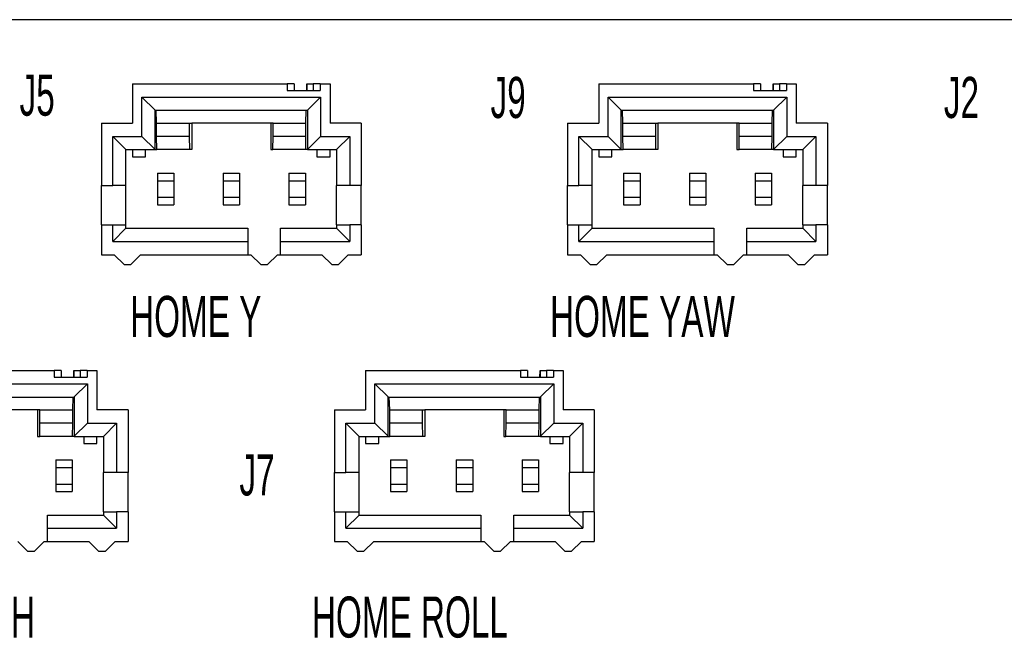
# Model space of a CAD drawing. Header units: millimetres. Extents: x 136 to 282, y 74 to 207.
# Tile 21 of 23: x 171 to 209, y 183 to 207. Entities that reach past the tile are written whole.
import ezdxf

# ---------------------------------------------------------------- set-up
doc = ezdxf.new("R2010")
doc.units = ezdxf.units.MM
doc.styles.add('SLDTEXTSTYLE0', font='TXT', dxfattribs={"width": 0.605})

msp = doc.modelspace()

# ---------------------------------------------------------------- linework, layer by layer
at = {"color": 7, "linetype": 'Continuous', "lineweight": 25}
for p, q in [((281.69, 206.664), (141.99, 206.664)), ((175.19, 204.184), (175.19, 202.664)), ((175.19, 204.184), (181.17, 204.184)), ((181.17, 204.184), (181.17, 203.934)), ((181.438, 204.184), (181.17, 204.184)), ((181.438, 204.184), (181.438, 203.934)), ((181.922, 203.934), (181.929, 204.184)), ((181.929, 204.184), (181.929, 203.934)), ((181.929, 204.184), (182.172, 204.184)), ((182.172, 204.184), (182.172, 203.934)), ((182.44, 204.184), (182.172, 204.184)), ((182.44, 204.184), (182.44, 203.934)), ((182.44, 204.184), (182.82, 204.184)), ((182.82, 204.184), (182.82, 202.664)), ((193.19, 204.184), (199.17, 204.184)), ((193.19, 204.184), (193.19, 202.664)), ((199.17, 204.184), (199.17, 203.934)), ((199.438, 204.184), (199.17, 204.184)), ((199.438, 204.184), (199.438, 203.934)), ((199.922, 203.934), (199.929, 204.184)), ((199.929, 204.184), (199.929, 203.934)), ((199.929, 204.184), (200.172, 204.184)), ((200.172, 204.184), (200.172, 203.934)), ((200.44, 204.184), (200.172, 204.184)), ((200.44, 204.184), (200.44, 203.934)), ((200.44, 204.184), (200.82, 204.184)), ((200.82, 204.184), (200.82, 202.664)), ((181.17, 203.934), (182.44, 203.934)), ((199.17, 203.934), (200.44, 203.934)), ((175.554, 203.674), (182.456, 203.674)), ((175.554, 202.154), (175.554, 203.674)), ((176.064, 203.173), (175.554, 203.674)), ((181.946, 203.173), (182.456, 203.674)), ((182.456, 203.674), (182.456, 202.154)), ((193.554, 202.154), (193.554, 203.674)), ((194.064, 203.173), (193.554, 203.674)), ((193.554, 203.674), (200.456, 203.674)), ((199.946, 203.173), (200.456, 203.674)), ((200.456, 203.674), (200.456, 202.154)), ((176.064, 201.653), (176.064, 203.173)), ((176.064, 203.164), (176.064, 203.173)), ((176.064, 203.164), (181.946, 203.164)), ((176.121, 202.664), (176.108, 203.164)), ((181.889, 202.664), (181.902, 203.164)), ((181.946, 203.173), (181.946, 203.164)), ((181.946, 203.173), (181.946, 201.653)), ((194.064, 201.653), (194.064, 203.173)), ((194.064, 203.164), (194.064, 203.173)), ((194.064, 203.164), (199.946, 203.164)), ((194.121, 202.664), (194.108, 203.164)), ((199.889, 202.664), (199.902, 203.164)), ((199.946, 203.173), (199.946, 201.653)), ((199.946, 203.173), (199.946, 203.164)), ((173.99, 202.664), (173.99, 200.254)), ((173.99, 202.664), (175.19, 202.664)), ((176.121, 202.154), (176.121, 202.664)), ((176.121, 202.664), (177.391, 202.664)), ((177.391, 202.154), (177.391, 202.664)), ((177.391, 202.664), (177.48, 202.664)), ((177.48, 202.664), (177.48, 201.644)), ((180.53, 202.664), (177.48, 202.664)), ((180.53, 202.664), (180.53, 201.644)), ((180.619, 202.664), (180.53, 202.664)), ((180.619, 202.154), (180.619, 202.664)), ((180.619, 202.664), (181.889, 202.664)), ((181.889, 202.154), (181.889, 202.664)), ((184.02, 202.664), (182.82, 202.664)), ((184.02, 202.664), (184.02, 200.254)), ((191.99, 202.664), (193.19, 202.664)), ((191.99, 202.664), (191.99, 200.254)), ((194.121, 202.154), (194.121, 202.664)), ((194.121, 202.664), (195.391, 202.664)), ((195.391, 202.154), (195.391, 202.664)), ((195.391, 202.664), (195.48, 202.664)), ((195.48, 202.664), (195.48, 201.644)), ((198.53, 202.664), (195.48, 202.664)), ((198.53, 202.664), (198.53, 201.644)), ((198.619, 202.664), (198.53, 202.664)), ((198.619, 202.154), (198.619, 202.664)), ((198.619, 202.664), (199.889, 202.664)), ((199.889, 202.154), (199.889, 202.664)), ((202.02, 202.664), (200.82, 202.664)), ((202.02, 202.664), (202.02, 200.254)), ((174.43, 200.254), (174.43, 202.154)), ((174.43, 202.154), (175.554, 202.154)), ((174.94, 201.644), (174.43, 202.154)), ((176.064, 201.653), (175.554, 202.154)), ((176.13, 201.644), (176.121, 202.154)), ((177.391, 202.154), (176.121, 202.154)), ((177.4, 201.644), (177.391, 202.154)), ((180.61, 201.644), (180.619, 202.154)), ((181.889, 202.154), (180.619, 202.154)), ((181.88, 201.644), (181.889, 202.154)), ((181.946, 201.653), (182.456, 202.154)), ((182.456, 202.154), (183.58, 202.154)), ((183.07, 201.644), (183.58, 202.154)), ((183.58, 202.154), (183.58, 200.254)), ((192.43, 200.254), (192.43, 202.154)), ((192.94, 201.644), (192.43, 202.154)), ((192.43, 202.154), (193.554, 202.154)), ((194.064, 201.653), (193.554, 202.154)), ((194.13, 201.644), (194.121, 202.154)), ((195.391, 202.154), (194.121, 202.154)), ((195.4, 201.644), (195.391, 202.154)), ((198.61, 201.644), (198.619, 202.154)), ((199.889, 202.154), (198.619, 202.154)), ((199.88, 201.644), (199.889, 202.154)), ((199.946, 201.653), (200.456, 202.154)), ((200.456, 202.154), (201.58, 202.154)), ((201.07, 201.644), (201.58, 202.154)), ((201.58, 202.154), (201.58, 200.254)), ((174.94, 200.254), (174.94, 201.644)), ((174.94, 201.644), (175.19, 201.644)), ((175.19, 201.644), (175.7, 201.644)), ((175.19, 201.644), (175.19, 201.364)), ((175.7, 201.644), (176.064, 201.644)), ((175.7, 201.364), (175.7, 201.644)), ((176.064, 201.653), (176.064, 201.644)), ((176.064, 201.644), (176.13, 201.644)), ((177.4, 201.644), (176.13, 201.644)), ((177.48, 201.644), (177.4, 201.644)), ((180.53, 201.644), (180.61, 201.644)), ((181.88, 201.644), (180.61, 201.644)), ((181.946, 201.644), (181.88, 201.644)), ((181.946, 201.644), (181.946, 201.653)), ((181.946, 201.644), (182.31, 201.644)), ((182.31, 201.644), (182.82, 201.644)), ((182.31, 201.644), (182.31, 201.364)), ((182.82, 201.644), (183.07, 201.644)), ((182.82, 201.364), (182.82, 201.644)), ((183.07, 201.644), (183.07, 200.254)), ((192.94, 200.254), (192.94, 201.644)), ((192.94, 201.644), (193.19, 201.644)), ((193.19, 201.644), (193.7, 201.644)), ((193.19, 201.644), (193.19, 201.364)), ((193.7, 201.644), (194.064, 201.644)), ((193.7, 201.364), (193.7, 201.644)), ((194.064, 201.653), (194.064, 201.644)), ((194.064, 201.644), (194.13, 201.644)), ((195.4, 201.644), (194.13, 201.644)), ((195.48, 201.644), (195.4, 201.644)), ((198.53, 201.644), (198.61, 201.644)), ((199.88, 201.644), (198.61, 201.644)), ((199.946, 201.644), (199.88, 201.644)), ((199.946, 201.644), (199.946, 201.653)), ((199.946, 201.644), (200.31, 201.644)), ((200.31, 201.644), (200.82, 201.644)), ((200.31, 201.644), (200.31, 201.364)), ((200.82, 201.644), (201.07, 201.644)), ((200.82, 201.364), (200.82, 201.644)), ((201.07, 201.644), (201.07, 200.254)), ((175.19, 201.364), (175.7, 201.364)), ((182.31, 201.364), (182.82, 201.364)), ((193.19, 201.364), (193.7, 201.364)), ((200.31, 201.364), (200.82, 201.364)), ((176.153, 200.734), (176.788, 200.734)), ((176.153, 200.734), (176.153, 200.444)), ((176.788, 200.734), (176.788, 200.444)), ((178.693, 200.734), (179.328, 200.734)), ((178.693, 200.734), (178.693, 200.444)), ((179.328, 200.734), (179.328, 200.444)), ((181.233, 200.734), (181.868, 200.734)), ((181.233, 200.734), (181.233, 200.444)), ((181.868, 200.734), (181.868, 200.444)), ((194.153, 200.734), (194.788, 200.734)), ((194.153, 200.734), (194.153, 200.444)), ((194.788, 200.734), (194.788, 200.444)), ((196.693, 200.734), (197.328, 200.734)), ((196.693, 200.734), (196.693, 200.444)), ((197.328, 200.734), (197.328, 200.444)), ((199.233, 200.734), (199.868, 200.734)), ((199.233, 200.734), (199.233, 200.444)), ((199.868, 200.734), (199.868, 200.444)), ((176.153, 200.444), (176.788, 200.444)), ((176.153, 200.444), (176.153, 199.804)), ((176.788, 200.444), (176.788, 199.804)), ((178.693, 200.444), (178.693, 199.804)), ((178.693, 200.444), (179.328, 200.444)), ((179.328, 200.444), (179.328, 199.804)), ((181.233, 200.444), (181.233, 199.804)), ((181.233, 200.444), (181.868, 200.444)), ((181.868, 200.444), (181.868, 199.804)), ((194.153, 200.444), (194.153, 199.804)), ((194.153, 200.444), (194.788, 200.444)), ((194.788, 200.444), (194.788, 199.804)), ((196.693, 200.444), (197.328, 200.444)), ((196.693, 200.444), (196.693, 199.804)), ((197.328, 200.444), (197.328, 199.804)), ((199.233, 200.444), (199.233, 199.804)), ((199.233, 200.444), (199.868, 200.444)), ((199.868, 200.444), (199.868, 199.804)), ((173.99, 200.254), (174.43, 200.254)), ((173.99, 198.734), (173.99, 200.254)), ((174.94, 200.254), (174.43, 200.254)), ((174.94, 198.734), (174.94, 200.254)), ((183.58, 200.254), (183.07, 200.254)), ((183.07, 198.734), (183.07, 200.254)), ((184.02, 200.254), (183.58, 200.254)), ((184.02, 198.734), (184.02, 200.254)), ((191.99, 200.254), (192.43, 200.254)), ((191.99, 198.734), (191.99, 200.254)), ((192.94, 200.254), (192.43, 200.254)), ((192.94, 198.734), (192.94, 200.254)), ((201.58, 200.254), (201.07, 200.254)), ((201.07, 198.734), (201.07, 200.254)), ((202.02, 200.254), (201.58, 200.254)), ((202.02, 198.734), (202.02, 200.254)), ((176.153, 199.804), (176.788, 199.804)), ((176.153, 199.804), (176.153, 199.515)), ((176.788, 199.804), (176.788, 199.515)), ((178.693, 199.804), (179.328, 199.804)), ((178.693, 199.804), (178.693, 199.515)), ((179.328, 199.804), (179.328, 199.515)), ((181.233, 199.804), (181.868, 199.804)), ((181.233, 199.804), (181.233, 199.515)), ((181.868, 199.804), (181.868, 199.515)), ((194.153, 199.804), (194.788, 199.804)), ((194.153, 199.804), (194.153, 199.515)), ((194.788, 199.804), (194.788, 199.515)), ((196.693, 199.804), (197.328, 199.804)), ((196.693, 199.804), (196.693, 199.515)), ((197.328, 199.804), (197.328, 199.515)), ((199.233, 199.804), (199.868, 199.804)), ((199.233, 199.804), (199.233, 199.515)), ((199.868, 199.804), (199.868, 199.515)), ((176.153, 199.515), (176.788, 199.515)), ((178.693, 199.515), (179.328, 199.515)), ((181.233, 199.515), (181.868, 199.515)), ((194.153, 199.515), (194.788, 199.515)), ((196.693, 199.515), (197.328, 199.515)), ((199.233, 199.515), (199.868, 199.515)), ((173.99, 198.734), (173.99, 197.584)), ((173.99, 198.734), (174.43, 198.734)), ((174.43, 198.734), (174.94, 198.734)), ((174.43, 198.094), (174.43, 198.734)), ((174.94, 198.604), (174.43, 198.094)), ((174.94, 198.604), (174.94, 198.734)), ((174.94, 198.604), (179.64, 198.604)), ((179.64, 198.604), (179.64, 198.094)), ((180.91, 198.094), (180.91, 198.604)), ((180.91, 198.604), (183.07, 198.604)), ((183.07, 198.734), (183.07, 198.604)), ((183.07, 198.734), (183.58, 198.734)), ((183.07, 198.604), (183.58, 198.094)), ((183.58, 198.734), (183.58, 198.094)), ((184.02, 198.734), (183.58, 198.734)), ((184.02, 198.734), (184.02, 197.584)), ((191.99, 198.734), (192.43, 198.734)), ((191.99, 198.734), (191.99, 197.584)), ((192.43, 198.734), (192.94, 198.734)), ((192.43, 198.094), (192.43, 198.734)), ((192.94, 198.604), (192.43, 198.094)), ((192.94, 198.604), (192.94, 198.734)), ((192.94, 198.604), (197.64, 198.604)), ((197.64, 198.604), (197.64, 198.094)), ((198.91, 198.094), (198.91, 198.604)), ((198.91, 198.604), (201.07, 198.604)), ((201.07, 198.734), (201.07, 198.604)), ((201.07, 198.734), (201.58, 198.734)), ((201.07, 198.604), (201.58, 198.094)), ((201.58, 198.734), (201.58, 198.094)), ((202.02, 198.734), (201.58, 198.734)), ((202.02, 198.734), (202.02, 197.584)), ((174.43, 198.094), (179.64, 198.094)), ((179.64, 198.094), (179.64, 197.584)), ((180.91, 198.094), (183.58, 198.094)), ((180.91, 197.584), (180.91, 198.094)), ((192.43, 198.094), (197.64, 198.094)), ((197.64, 198.094), (197.64, 197.584)), ((198.91, 198.094), (201.58, 198.094)), ((198.91, 197.584), (198.91, 198.094)), ((173.99, 197.584), (174.485, 197.584)), ((174.485, 197.584), (174.865, 197.204)), ((175.125, 197.204), (175.505, 197.584)), ((175.505, 197.584), (179.64, 197.584)), ((179.64, 197.584), (179.765, 197.584)), ((179.765, 197.584), (180.145, 197.204)), ((180.405, 197.204), (180.785, 197.584)), ((180.785, 197.584), (180.91, 197.584)), ((180.91, 197.584), (182.505, 197.584)), ((182.505, 197.584), (182.885, 197.204)), ((183.145, 197.204), (183.525, 197.584)), ((183.525, 197.584), (184.02, 197.584)), ((191.99, 197.584), (192.485, 197.584)), ((192.485, 197.584), (192.865, 197.204)), ((193.125, 197.204), (193.505, 197.584)), ((193.505, 197.584), (197.64, 197.584)), ((197.64, 197.584), (197.765, 197.584)), ((197.765, 197.584), (198.145, 197.204)), ((198.405, 197.204), (198.785, 197.584)), ((198.785, 197.584), (198.91, 197.584)), ((198.91, 197.584), (200.505, 197.584)), ((200.505, 197.584), (200.885, 197.204)), ((201.145, 197.204), (201.525, 197.584)), ((201.525, 197.584), (202.02, 197.584)), ((174.865, 197.204), (175.125, 197.204)), ((180.145, 197.204), (180.405, 197.204)), ((182.885, 197.204), (183.145, 197.204)), ((192.865, 197.204), (193.125, 197.204)), ((198.145, 197.204), (198.405, 197.204)), ((200.885, 197.204), (201.145, 197.204)), ((166.19, 193.104), (172.17, 193.104)), ((172.17, 193.104), (172.17, 192.854)), ((172.438, 193.104), (172.17, 193.104)), ((172.17, 192.854), (173.44, 192.854)), ((172.438, 193.104), (172.438, 192.854)), ((172.922, 192.854), (172.929, 193.104)), ((172.929, 193.104), (172.929, 192.854)), ((172.929, 193.104), (173.172, 193.104)), ((173.172, 193.104), (173.172, 192.854)), ((173.44, 193.104), (173.172, 193.104)), ((173.44, 193.104), (173.44, 192.854)), ((173.44, 193.104), (173.82, 193.104)), ((173.82, 193.104), (173.82, 191.584)), ((184.19, 193.104), (184.19, 191.584)), ((184.19, 193.104), (190.17, 193.104)), ((190.17, 193.104), (190.17, 192.854)), ((190.438, 193.104), (190.17, 193.104)), ((190.17, 192.854), (191.44, 192.854)), ((190.438, 193.104), (190.438, 192.854)), ((190.922, 192.854), (190.929, 193.104)), ((190.929, 193.104), (190.929, 192.854)), ((190.929, 193.104), (191.172, 193.104)), ((191.172, 193.104), (191.172, 192.854)), ((191.44, 193.104), (191.172, 193.104)), ((191.44, 193.104), (191.44, 192.854)), ((191.44, 193.104), (191.82, 193.104)), ((191.82, 193.104), (191.82, 191.584)), ((166.554, 192.594), (173.456, 192.594)), ((172.946, 192.093), (173.456, 192.594)), ((173.456, 192.594), (173.456, 191.074)), ((184.554, 192.594), (191.456, 192.594)), ((184.554, 191.074), (184.554, 192.594)), ((185.064, 192.093), (184.554, 192.594)), ((190.946, 192.093), (191.456, 192.594)), ((191.456, 192.594), (191.456, 191.074)), ((167.064, 192.084), (172.946, 192.084)), ((172.889, 191.584), (172.902, 192.084)), ((172.946, 192.093), (172.946, 192.084)), ((172.946, 192.093), (172.946, 190.573)), ((185.064, 190.573), (185.064, 192.093)), ((185.064, 192.084), (185.064, 192.093)), ((185.064, 192.084), (190.946, 192.084)), ((185.121, 191.584), (185.108, 192.084)), ((190.889, 191.584), (190.902, 192.084)), ((190.946, 192.093), (190.946, 190.573)), ((190.946, 192.093), (190.946, 192.084)), ((171.53, 191.584), (168.48, 191.584)), ((171.53, 191.584), (171.53, 190.564)), ((171.619, 191.584), (171.53, 191.584)), ((171.619, 191.074), (171.619, 191.584)), ((171.619, 191.584), (172.889, 191.584)), ((172.889, 191.074), (172.889, 191.584)), ((175.02, 191.584), (173.82, 191.584)), ((175.02, 191.584), (175.02, 189.174)), ((182.99, 191.584), (184.19, 191.584)), ((182.99, 191.584), (182.99, 189.174)), ((185.121, 191.074), (185.121, 191.584)), ((185.121, 191.584), (186.391, 191.584)), ((186.391, 191.074), (186.391, 191.584)), ((186.391, 191.584), (186.48, 191.584)), ((186.48, 191.584), (186.48, 190.564)), ((189.53, 191.584), (186.48, 191.584)), ((189.53, 191.584), (189.53, 190.564)), ((189.619, 191.584), (189.53, 191.584)), ((189.619, 191.074), (189.619, 191.584)), ((189.619, 191.584), (190.889, 191.584)), ((190.889, 191.074), (190.889, 191.584)), ((193.02, 191.584), (191.82, 191.584)), ((193.02, 191.584), (193.02, 189.174)), ((171.61, 190.564), (171.619, 191.074)), ((172.889, 191.074), (171.619, 191.074)), ((172.88, 190.564), (172.889, 191.074)), ((172.946, 190.573), (173.456, 191.074)), ((173.456, 191.074), (174.58, 191.074)), ((174.07, 190.564), (174.58, 191.074)), ((174.58, 191.074), (174.58, 189.174)), ((183.43, 189.174), (183.43, 191.074)), ((183.94, 190.564), (183.43, 191.074)), ((183.43, 191.074), (184.554, 191.074)), ((185.064, 190.573), (184.554, 191.074)), ((185.13, 190.564), (185.121, 191.074)), ((186.391, 191.074), (185.121, 191.074)), ((186.4, 190.564), (186.391, 191.074)), ((189.61, 190.564), (189.619, 191.074)), ((190.889, 191.074), (189.619, 191.074)), ((190.88, 190.564), (190.889, 191.074)), ((190.946, 190.573), (191.456, 191.074)), ((191.456, 191.074), (192.58, 191.074)), ((192.07, 190.564), (192.58, 191.074)), ((192.58, 191.074), (192.58, 189.174)), ((171.53, 190.564), (171.61, 190.564)), ((172.88, 190.564), (171.61, 190.564)), ((172.946, 190.564), (172.88, 190.564)), ((172.946, 190.564), (172.946, 190.573)), ((172.946, 190.564), (173.31, 190.564)), ((173.31, 190.564), (173.82, 190.564)), ((173.31, 190.564), (173.31, 190.284)), ((173.82, 190.564), (174.07, 190.564)), ((173.82, 190.284), (173.82, 190.564)), ((174.07, 190.564), (174.07, 189.174)), ((183.94, 189.174), (183.94, 190.564)), ((183.94, 190.564), (184.19, 190.564)), ((184.19, 190.564), (184.7, 190.564)), ((184.19, 190.564), (184.19, 190.284)), ((184.7, 190.564), (185.064, 190.564)), ((184.7, 190.284), (184.7, 190.564)), ((185.064, 190.573), (185.064, 190.564)), ((185.064, 190.564), (185.13, 190.564)), ((186.4, 190.564), (185.13, 190.564)), ((186.48, 190.564), (186.4, 190.564)), ((189.53, 190.564), (189.61, 190.564)), ((190.88, 190.564), (189.61, 190.564)), ((190.946, 190.564), (190.88, 190.564)), ((190.946, 190.564), (190.946, 190.573)), ((190.946, 190.564), (191.31, 190.564)), ((191.31, 190.564), (191.82, 190.564)), ((191.31, 190.564), (191.31, 190.284)), ((191.82, 190.564), (192.07, 190.564)), ((191.82, 190.284), (191.82, 190.564)), ((192.07, 190.564), (192.07, 189.174)), ((173.31, 190.284), (173.82, 190.284)), ((184.19, 190.284), (184.7, 190.284)), ((191.31, 190.284), (191.82, 190.284)), ((172.233, 189.654), (172.868, 189.654)), ((172.233, 189.654), (172.233, 189.364)), ((172.233, 189.364), (172.868, 189.364)), ((172.233, 189.364), (172.233, 188.724)), ((172.868, 189.654), (172.868, 189.364)), ((172.868, 189.364), (172.868, 188.724)), ((185.153, 189.654), (185.788, 189.654)), ((185.153, 189.654), (185.153, 189.364)), ((185.153, 189.364), (185.153, 188.724)), ((185.153, 189.364), (185.788, 189.364)), ((185.788, 189.654), (185.788, 189.364)), ((185.788, 189.364), (185.788, 188.724)), ((187.693, 189.654), (188.328, 189.654)), ((187.693, 189.654), (187.693, 189.364)), ((187.693, 189.364), (187.693, 188.724)), ((187.693, 189.364), (188.328, 189.364)), ((188.328, 189.654), (188.328, 189.364)), ((188.328, 189.364), (188.328, 188.724)), ((190.233, 189.654), (190.868, 189.654)), ((190.233, 189.654), (190.233, 189.364)), ((190.233, 189.364), (190.233, 188.724)), ((190.233, 189.364), (190.868, 189.364)), ((190.868, 189.654), (190.868, 189.364)), ((190.868, 189.364), (190.868, 188.724)), ((174.58, 189.174), (174.07, 189.174)), ((174.07, 187.654), (174.07, 189.174)), ((175.02, 189.174), (174.58, 189.174)), ((175.02, 187.654), (175.02, 189.174)), ((182.99, 189.174), (183.43, 189.174)), ((182.99, 187.654), (182.99, 189.174)), ((183.94, 189.174), (183.43, 189.174)), ((183.94, 187.654), (183.94, 189.174)), ((192.58, 189.174), (192.07, 189.174)), ((192.07, 187.654), (192.07, 189.174)), ((193.02, 189.174), (192.58, 189.174)), ((193.02, 187.654), (193.02, 189.174)), ((172.233, 188.724), (172.868, 188.724)), ((172.233, 188.724), (172.233, 188.435)), ((172.868, 188.724), (172.868, 188.435)), ((185.153, 188.724), (185.788, 188.724)), ((185.153, 188.724), (185.153, 188.435)), ((185.788, 188.724), (185.788, 188.435)), ((187.693, 188.724), (188.328, 188.724)), ((187.693, 188.724), (187.693, 188.435)), ((188.328, 188.724), (188.328, 188.435)), ((190.233, 188.724), (190.868, 188.724)), ((190.233, 188.724), (190.233, 188.435)), ((190.868, 188.724), (190.868, 188.435)), ((172.233, 188.435), (172.868, 188.435)), ((185.153, 188.435), (185.788, 188.435)), ((187.693, 188.435), (188.328, 188.435)), ((190.233, 188.435), (190.868, 188.435)), ((171.91, 187.014), (171.91, 187.524)), ((171.91, 187.524), (174.07, 187.524)), ((174.07, 187.654), (174.58, 187.654)), ((174.07, 187.654), (174.07, 187.524)), ((174.07, 187.524), (174.58, 187.014)), ((174.58, 187.654), (174.58, 187.014)), ((175.02, 187.654), (174.58, 187.654)), ((175.02, 187.654), (175.02, 186.504)), ((182.99, 187.654), (183.43, 187.654)), ((182.99, 187.654), (182.99, 186.504)), ((183.43, 187.014), (183.43, 187.654)), ((183.43, 187.654), (183.94, 187.654)), ((183.94, 187.524), (183.43, 187.014)), ((183.94, 187.524), (183.94, 187.654)), ((183.94, 187.524), (188.64, 187.524)), ((188.64, 187.524), (188.64, 187.014)), ((189.91, 187.524), (192.07, 187.524)), ((189.91, 187.014), (189.91, 187.524)), ((192.07, 187.654), (192.07, 187.524)), ((192.07, 187.654), (192.58, 187.654)), ((192.07, 187.524), (192.58, 187.014)), ((192.58, 187.654), (192.58, 187.014)), ((193.02, 187.654), (192.58, 187.654)), ((193.02, 187.654), (193.02, 186.504)), ((171.91, 187.014), (174.58, 187.014)), ((171.91, 186.504), (171.91, 187.014)), ((183.43, 187.014), (188.64, 187.014)), ((188.64, 187.014), (188.64, 186.504)), ((189.91, 187.014), (192.58, 187.014)), ((189.91, 186.504), (189.91, 187.014)), ((170.765, 186.504), (171.145, 186.124)), ((171.405, 186.124), (171.785, 186.504)), ((171.785, 186.504), (171.91, 186.504)), ((171.91, 186.504), (173.505, 186.504)), ((173.505, 186.504), (173.885, 186.124)), ((174.145, 186.124), (174.525, 186.504)), ((174.525, 186.504), (175.02, 186.504)), ((182.99, 186.504), (183.485, 186.504)), ((183.485, 186.504), (183.865, 186.124)), ((184.125, 186.124), (184.505, 186.504)), ((184.505, 186.504), (188.64, 186.504)), ((188.64, 186.504), (188.765, 186.504)), ((188.765, 186.504), (189.145, 186.124)), ((189.405, 186.124), (189.785, 186.504)), ((189.785, 186.504), (189.91, 186.504)), ((189.91, 186.504), (191.505, 186.504)), ((191.505, 186.504), (191.885, 186.124)), ((192.145, 186.124), (192.525, 186.504)), ((192.525, 186.504), (193.02, 186.504)), ((171.145, 186.124), (171.405, 186.124)), ((173.885, 186.124), (174.145, 186.124)), ((183.865, 186.124), (184.125, 186.124)), ((189.145, 186.124), (189.405, 186.124)), ((191.885, 186.124), (192.145, 186.124))]:
    msp.add_line(p, q, dxfattribs=at)

# ---------------------------------------------------------------- texts
at = {"color": 7, "linetype": 'Continuous', "lineweight": 0, "char_height": 1.5875, "attachment_point": 1, "style": 'SLDTEXTSTYLE0'}
for s, insert in [('J5', (170.833, 204.542)), ('J9', (189.018, 204.453)), ('J2', (206.519, 204.453)), ('HOME Y', (175.102, 195.992)), ('HOME YAW', (191.314, 195.992)), ('J7', (179.321, 189.868)), ('HOME PITCH', (163.366, 184.377)), ('HOME ROLL', (182.119, 184.377))]:
    msp.add_mtext(s, dxfattribs=dict(at, insert=insert))

doc.saveas('drawing.dxf')
